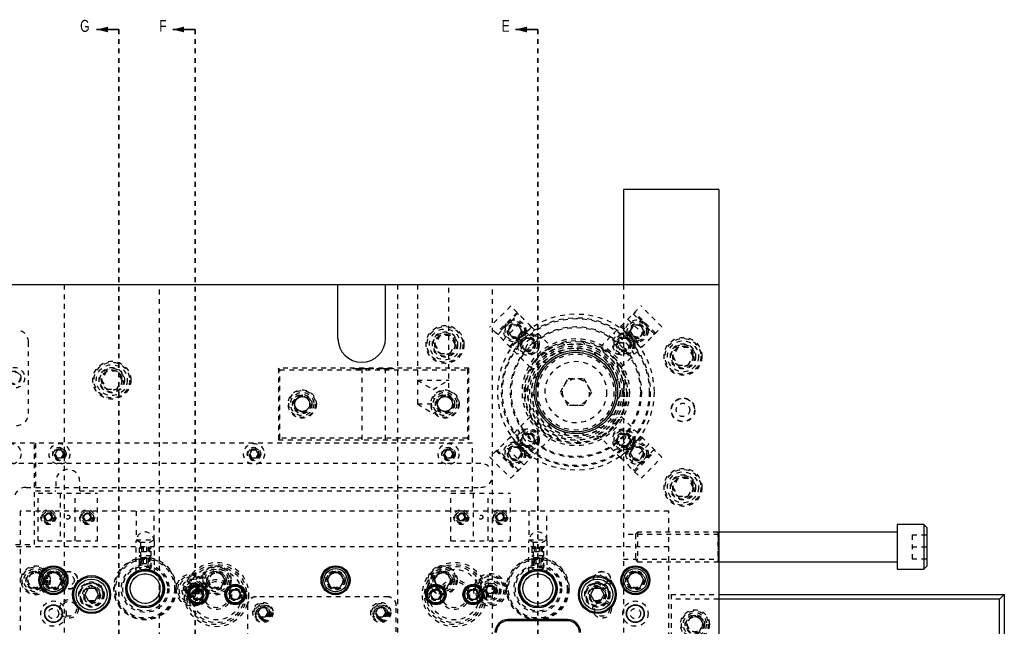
# Model space of a CAD drawing. Header units: inches. Extents: x 1687 to 2505, y -239 to -56.
# Tile 79 of 166: x 1741 to 1762, y -157 to -145. Entities that reach past the tile are written whole.
import ezdxf

# ---------------------------------------------------------------- set-up
doc = ezdxf.new("R2010")
doc.units = ezdxf.units.IN
doc.header["$LTSCALE"] = 0.5
doc.header["$MEASUREMENT"] = 0
doc.linetypes.add('HIDDEN', pattern=[0.225, 0.15, -0.075])
doc.linetypes.add('PHANTOM', pattern=[0.25, 0.125, -0.025, 0.025, -0.025, 0.025, -0.025])
doc.layers.add('SID-M-H', color=4, linetype='HIDDEN')
doc.layers.add('SID-M-S', color=105, linetype='Continuous')
doc.styles.add('SLDTEXTSTYLE0', font='TXT', dxfattribs={"width": 0.595745})

msp = doc.modelspace()

# ---------------------------------------------------------------- linework, layer by layer
at = {"color": 7, "linetype": 'Continuous', "lineweight": 35}
for p, q in [((1743.32178, -144.94955), (1742.85178, -144.94955)), ((1744.92178, -144.94955), (1744.45178, -144.94955)), ((1752.12178, -144.94955), (1751.65178, -144.94955))]:
    msp.add_line(p, q, dxfattribs=at)
at = {"color": 7, "linetype": 'PHANTOM', "lineweight": 35}
for p, q in [((1743.32178, -144.94955), (1743.32178, -179.66955)), ((1744.92178, -144.94955), (1744.92178, -179.66955)), ((1752.12178, -144.94955), (1752.12178, -179.66955))]:
    msp.add_line(p, q, dxfattribs=at)
at = {"color": 7, "linetype": 'Continuous', "lineweight": 35}
for points in [[(1742.85178, -144.94955), (1743.09178, -145.00955), (1743.09178, -144.88955)], [(1744.45178, -144.94955), (1744.69178, -145.00955), (1744.69178, -144.88955)], [(1751.65178, -144.94955), (1751.89178, -145.00955), (1751.89178, -144.88955)]]:
    msp.add_solid(points, dxfattribs=at)
at = {"layer": 'SID-M-H'}
for p, q in [((1742.17178, -150.30955), (1742.17178, -174.30955)), ((1744.17178, -174.30955), (1744.17178, -150.30955)), ((1749.17178, -150.30955), (1749.17178, -174.30955)), ((1749.59368, -150.30955), (1749.59368, -152.80955)), ((1750.24988, -152.6716), (1750.24988, -150.30955)), ((1751.17178, -174.30955), (1751.17178, -150.30955)), ((1753.92178, -150.30955), (1753.92178, -174.30955)), ((1751.55318, -150.75254), (1751.11477, -151.19094)), ((1751.82939, -151.02875), (1751.55318, -150.75254)), ((1753.86215, -151.18078), (1754.29039, -150.75254)), ((1754.72879, -151.19094), (1754.29039, -150.75254)), ((1751.68682, -150.88618), (1751.24841, -151.32459)), ((1751.70521, -150.90457), (1751.2668, -151.34297)), ((1751.27917, -151.35535), (1751.71758, -150.91694)), ((1754.12599, -150.91694), (1754.56439, -151.35535)), ((1754.57677, -151.34297), (1754.13836, -150.90457)), ((1754.59515, -151.32459), (1754.15674, -150.88618)), ((1751.9706, -152.04678), (1751.11477, -151.19094)), ((1751.39098, -151.46715), (1751.82939, -151.02875)), ((1751.56798, -151.15292), (1751.49581, -151.27792)), ((1751.52462, -151.6008), (1751.96303, -151.16239)), ((1751.54301, -151.61918), (1751.98142, -151.18078)), ((1751.99379, -151.19315), (1751.55538, -151.63156)), ((1751.71232, -151.15292), (1751.56798, -151.15292)), ((1751.78449, -151.27792), (1751.71232, -151.15292)), ((1751.98142, -151.18078), (1751.82939, -151.02875)), ((1751.98142, -151.18078), (1752.40901, -151.60837)), ((1753.43456, -151.60837), (1753.86215, -151.18078)), ((1754.28818, -151.63156), (1753.84978, -151.19315)), ((1753.86215, -151.18078), (1754.30056, -151.61918)), ((1753.87296, -152.04678), (1754.72879, -151.19094)), ((1753.88053, -151.16239), (1754.31894, -151.6008)), ((1754.01418, -151.02875), (1754.45258, -151.46715)), ((1754.13124, -151.15292), (1754.05908, -151.27792)), ((1754.27558, -151.15292), (1754.13124, -151.15292)), ((1754.34775, -151.27792), (1754.27558, -151.15292)), ((1750.06353, -151.37205), (1749.95528, -151.55955)), ((1750.28004, -151.37205), (1750.06353, -151.37205)), ((1750.38829, -151.55955), (1750.28004, -151.37205)), ((1751.49581, -151.27792), (1751.56798, -151.40292)), ((1751.56798, -151.40292), (1751.71232, -151.40292)), ((1751.71232, -151.40292), (1751.78449, -151.27792)), ((1754.05908, -151.27792), (1754.13124, -151.40292)), ((1754.13124, -151.40292), (1754.27558, -151.40292)), ((1754.27558, -151.40292), (1754.34775, -151.27792)), ((1741.42178, -153.00955), (1741.42178, -151.50955)), ((1749.95528, -151.55955), (1750.06353, -151.74705)), ((1750.28004, -151.74705), (1750.38829, -151.55955)), ((1751.77202, -151.55413), (1751.84419, -151.42913)), ((1751.84419, -151.67913), (1751.77202, -151.55413)), ((1751.84419, -151.42913), (1751.98853, -151.42913)), ((1751.98853, -151.42913), (1752.0607, -151.55413)), ((1752.0607, -151.55413), (1751.98853, -151.67913)), ((1753.78287, -151.55413), (1753.85503, -151.42913)), ((1753.85503, -151.67913), (1753.78287, -151.55413)), ((1753.85503, -151.42913), (1753.99937, -151.42913)), ((1753.99937, -151.42913), (1754.07154, -151.55413)), ((1754.07154, -151.55413), (1753.99937, -151.67913)), ((1750.06353, -151.74705), (1750.28004, -151.74705)), ((1751.98853, -151.67913), (1751.84419, -151.67913)), ((1753.99937, -151.67913), (1753.85503, -151.67913)), ((1755.06353, -151.62205), (1754.95528, -151.80955)), ((1754.95528, -151.80955), (1755.06353, -151.99705)), ((1755.28004, -151.62205), (1755.06353, -151.62205)), ((1755.38829, -151.80955), (1755.28004, -151.62205)), ((1755.28004, -151.99705), (1755.38829, -151.80955)), ((1755.06353, -151.99705), (1755.28004, -151.99705)), ((1743.06353, -152.12205), (1742.95528, -152.30955)), ((1743.28004, -152.12205), (1743.06353, -152.12205)), ((1743.38829, -152.30955), (1743.28004, -152.12205)), ((1750.67178, -152.05955), (1746.67178, -152.05955)), ((1746.67178, -152.05955), (1746.67178, -153.55955)), ((1746.70178, -152.08955), (1746.67178, -152.05955)), ((1746.70178, -152.08955), (1750.64178, -152.08955)), ((1746.70178, -153.52955), (1746.70178, -152.08955)), ((1748.24085, -152.07455), (1748.24085, -152.05955)), ((1748.25321, -152.07455), (1748.25321, -152.05955)), ((1748.26723, -152.07455), (1748.26723, -152.05955)), ((1748.26834, -152.07455), (1748.26834, -152.05955)), ((1748.28807, -152.07455), (1748.28807, -152.05955)), ((1748.28915, -152.07455), (1748.28915, -152.05955)), ((1748.29862, -152.07455), (1748.29862, -152.05955)), ((1748.32564, -152.07455), (1748.29862, -152.07455)), ((1748.30342, -152.07455), (1748.30342, -152.05955)), ((1748.31328, -152.07455), (1748.31328, -152.05955)), ((1748.32564, -152.07455), (1748.32564, -152.05955)), ((1748.35038, -152.07455), (1748.35038, -152.05955)), ((1748.42811, -152.07455), (1748.35038, -152.07455)), ((1748.41574, -152.07455), (1748.41574, -152.05955)), ((1748.42178, -152.05955), (1748.42178, -153.55955)), ((1748.42811, -152.07455), (1748.42811, -152.05955)), ((1748.45284, -152.07455), (1748.45284, -152.05955)), ((1748.53057, -152.07455), (1748.45284, -152.07455)), ((1748.5182, -152.07455), (1748.5182, -152.05955)), ((1748.53057, -152.07455), (1748.53057, -152.05955)), ((1748.55883, -152.07455), (1748.55883, -152.05955)), ((1748.5712, -152.07455), (1748.5712, -152.05955)), ((1748.60035, -152.07455), (1748.60035, -152.05955)), ((1748.60432, -152.07455), (1748.60432, -152.05955)), ((1748.6075, -152.07455), (1748.6075, -152.05955)), ((1748.6292, -152.07455), (1748.6292, -152.05955)), ((1748.64371, -152.07455), (1748.64371, -152.05955)), ((1748.64407, -152.07455), (1748.64407, -152.05955)), ((1748.6719, -152.07455), (1748.64407, -152.07455)), ((1748.64984, -152.07455), (1748.64984, -152.05955)), ((1748.65953, -152.07455), (1748.65953, -152.05955)), ((1748.6719, -152.07455), (1748.6719, -152.05955)), ((1748.74963, -152.07455), (1748.74963, -152.05955)), ((1748.76199, -152.07455), (1748.76199, -152.05955)), ((1748.76721, -152.07455), (1748.76721, -152.05955)), ((1748.79677, -152.07455), (1748.79677, -152.05955)), ((1748.79719, -152.07455), (1748.79719, -152.05955)), ((1748.83089, -152.07455), (1748.83089, -152.05955)), ((1748.84326, -152.07455), (1748.84326, -152.05955)), ((1748.85739, -152.07455), (1748.85739, -152.05955)), ((1748.86269, -152.07455), (1748.86269, -152.05955)), ((1748.93336, -152.07455), (1748.86269, -152.07455)), ((1748.86976, -152.07455), (1748.86976, -152.05955)), ((1748.90076, -152.07455), (1748.90076, -152.05955)), ((1748.90299, -152.07455), (1748.90299, -152.05955)), ((1748.90473, -152.07455), (1748.90473, -152.05955)), ((1748.90545, -152.07455), (1748.90545, -152.05955)), ((1748.90956, -152.07455), (1748.90956, -152.05955)), ((1748.91699, -152.07455), (1748.91699, -152.05955)), ((1748.91922, -152.07455), (1748.91922, -152.05955)), ((1748.92178, -153.55955), (1748.92178, -152.05955)), ((1748.93336, -152.07455), (1748.93336, -152.05955)), ((1748.93512, -152.07455), (1748.93512, -152.05955)), ((1748.94749, -152.07455), (1748.93512, -152.07455)), ((1748.94749, -152.07455), (1748.94749, -152.05955)), ((1748.96162, -152.07455), (1748.96162, -152.05955)), ((1748.97399, -152.07455), (1748.97399, -152.05955)), ((1748.9792, -152.07455), (1748.9792, -152.05955)), ((1749.00877, -152.07455), (1749.00877, -152.05955)), ((1749.00918, -152.07455), (1749.00918, -152.05955)), ((1749.04288, -152.07455), (1749.04288, -152.05955)), ((1749.05525, -152.07455), (1749.05525, -152.05955)), ((1749.07292, -152.07455), (1749.07292, -152.05955)), ((1749.0844, -152.07455), (1749.0844, -152.05955)), ((1749.09588, -152.07455), (1749.09588, -152.05955)), ((1750.64178, -152.08955), (1750.67178, -152.05955)), ((1750.64178, -152.08955), (1750.64178, -153.52955)), ((1750.67178, -153.55955), (1750.67178, -152.05955)), ((1742.95528, -152.30955), (1743.06353, -152.49705)), ((1743.28004, -152.49705), (1743.38829, -152.30955)), ((1749.59368, -152.30955), (1750.24988, -152.30955)), ((1749.59368, -152.30955), (1749.92178, -152.50669)), ((1749.92178, -152.50669), (1750.24988, -152.30955)), ((1752.59702, -152.55955), (1752.7594, -152.2783)), ((1752.7594, -152.2783), (1753.08416, -152.2783)), ((1753.08416, -152.2783), (1753.24654, -152.55955)), ((1743.06353, -152.49705), (1743.28004, -152.49705)), ((1746.99165, -152.80955), (1747.08172, -152.65355)), ((1747.08172, -152.65355), (1747.26185, -152.65355)), ((1747.26185, -152.65355), (1747.35192, -152.80955)), ((1749.99165, -152.80955), (1750.08172, -152.65355)), ((1750.08172, -152.65355), (1750.26185, -152.65355)), ((1750.26185, -152.65355), (1750.35192, -152.80955)), ((1752.7594, -152.8408), (1752.59702, -152.55955)), ((1753.24654, -152.55955), (1753.08416, -152.8408)), ((1747.08172, -152.96555), (1746.99165, -152.80955)), ((1747.35192, -152.80955), (1747.26185, -152.96555)), ((1749.59368, -152.80955), (1750.01553, -152.80955)), ((1749.59368, -152.80955), (1749.92178, -153.00669)), ((1750.08172, -152.96555), (1749.99165, -152.80955)), ((1750.35192, -152.80955), (1750.26185, -152.96555)), ((1753.08416, -152.8408), (1752.7594, -152.8408)), ((1747.26185, -152.96555), (1747.08172, -152.96555)), ((1749.92178, -153.00669), (1750.06222, -152.92231)), ((1750.26185, -152.96555), (1750.08172, -152.96555)), ((1751.9706, -153.07232), (1751.11477, -153.92815)), ((1753.87296, -153.07232), (1754.45258, -153.65194)), ((1751.77202, -153.56497), (1751.84419, -153.43997)), ((1751.84419, -153.43997), (1751.98853, -153.43997)), ((1751.98853, -153.43997), (1752.0607, -153.56497)), ((1753.78287, -153.56497), (1753.85503, -153.43997)), ((1753.85503, -153.43997), (1753.99937, -153.43997)), ((1753.99937, -153.43997), (1754.07154, -153.56497)), ((1741.54678, -153.63455), (1734.09678, -153.63455)), ((1741.54678, -155.75955), (1741.54678, -153.63455)), ((1741.57178, -153.63455), (1741.57178, -154.63455)), ((1750.74678, -153.63455), (1741.57178, -153.63455)), ((1746.67178, -153.55955), (1746.70178, -153.52955)), ((1746.67178, -153.55955), (1750.67178, -153.55955)), ((1750.64178, -153.52955), (1746.70178, -153.52955)), ((1750.67178, -153.55955), (1750.64178, -153.52955)), ((1750.74678, -154.63455), (1750.74678, -153.63455)), ((1751.82939, -154.09035), (1751.39098, -153.65194)), ((1751.96303, -153.95671), (1751.52462, -153.5183)), ((1751.98142, -153.93832), (1751.54301, -153.49992)), ((1751.55538, -153.48754), (1751.99379, -153.92595)), ((1751.84419, -153.68997), (1751.77202, -153.56497)), ((1752.40901, -153.51073), (1751.98142, -153.93832)), ((1752.0607, -153.56497), (1751.98853, -153.68997)), ((1753.86215, -153.93832), (1753.43456, -153.51073)), ((1753.85503, -153.68997), (1753.78287, -153.56497)), ((1753.84978, -153.92595), (1754.28818, -153.48754)), ((1754.30056, -153.49992), (1753.86215, -153.93832)), ((1754.31894, -153.5183), (1753.88053, -153.95671)), ((1754.07154, -153.56497), (1753.99937, -153.68997)), ((1754.45258, -153.65194), (1754.01418, -154.09035)), ((1754.72879, -153.92815), (1754.45258, -153.65194)), ((1742.02675, -153.78155), (1741.98172, -153.85955)), ((1741.98172, -153.85955), (1742.02675, -153.93755)), ((1742.11682, -153.78155), (1742.02675, -153.78155)), ((1742.16185, -153.85955), (1742.11682, -153.78155)), ((1742.11682, -153.93755), (1742.16185, -153.85955)), ((1746.11425, -153.78155), (1746.06922, -153.85955)), ((1746.06922, -153.85955), (1746.11425, -153.93755)), ((1746.20432, -153.78155), (1746.11425, -153.78155)), ((1746.24935, -153.85955), (1746.20432, -153.78155)), ((1746.20432, -153.93755), (1746.24935, -153.85955)), ((1750.20175, -153.78155), (1750.15672, -153.85955)), ((1750.15672, -153.85955), (1750.20175, -153.93755)), ((1750.29182, -153.78155), (1750.20175, -153.78155)), ((1750.33685, -153.85955), (1750.29182, -153.78155)), ((1750.29182, -153.93755), (1750.33685, -153.85955)), ((1751.24841, -153.79451), (1751.68682, -154.23292)), ((1751.2668, -153.77613), (1751.70521, -154.21453)), ((1751.71758, -154.20216), (1751.27917, -153.76375)), ((1751.56798, -153.71618), (1751.49581, -153.84118)), ((1751.49581, -153.84118), (1751.56798, -153.96618)), ((1751.71232, -153.71618), (1751.56798, -153.71618)), ((1751.78449, -153.84118), (1751.71232, -153.71618)), ((1751.71232, -153.96618), (1751.78449, -153.84118)), ((1751.98853, -153.68997), (1751.84419, -153.68997)), ((1753.99937, -153.68997), (1753.85503, -153.68997)), ((1754.13124, -153.71618), (1754.05908, -153.84118)), ((1754.05908, -153.84118), (1754.13124, -153.96618)), ((1754.56439, -153.76375), (1754.12599, -154.20216)), ((1754.27558, -153.71618), (1754.13124, -153.71618)), ((1754.13836, -154.21453), (1754.57677, -153.77613)), ((1754.15674, -154.23292), (1754.59515, -153.79451)), ((1754.34775, -153.84118), (1754.27558, -153.71618)), ((1754.27558, -153.96618), (1754.34775, -153.84118)), ((1750.92178, -154.05955), (1733.92178, -154.05955)), ((1742.02675, -153.93755), (1742.11682, -153.93755)), ((1746.11425, -153.93755), (1746.20432, -153.93755)), ((1750.20175, -153.93755), (1750.29182, -153.93755)), ((1751.11477, -153.92815), (1751.55318, -154.36656)), ((1751.55318, -154.36656), (1751.98142, -153.93832)), ((1751.56798, -153.96618), (1751.71232, -153.96618)), ((1753.86215, -153.93832), (1754.01418, -154.09035)), ((1754.01418, -154.09035), (1754.29039, -154.36656)), ((1754.13124, -153.96618), (1754.27558, -153.96618)), ((1754.29039, -154.36656), (1754.72879, -153.92815)), ((1741.99678, -154.43455), (1741.99678, -154.63455)), ((1742.49678, -154.63455), (1742.49678, -154.43455)), ((1755.06353, -154.37205), (1754.95528, -154.55955)), ((1755.28004, -154.37205), (1755.06353, -154.37205)), ((1755.38829, -154.55955), (1755.28004, -154.37205)), ((1741.37178, -154.55955), (1750.92178, -154.55955)), ((1741.57178, -154.63455), (1741.99678, -154.63455)), ((1741.62178, -154.68455), (1742.87178, -154.68455)), ((1741.62178, -155.68455), (1741.62178, -154.68455)), ((1742.08878, -154.68455), (1742.08878, -155.68455)), ((1742.40478, -155.68455), (1742.40478, -154.68455)), ((1742.49678, -154.63455), (1750.74678, -154.63455)), ((1742.87178, -155.68455), (1742.87178, -154.68455)), ((1750.29678, -154.68455), (1751.54678, -154.68455)), ((1750.29678, -155.68455), (1750.29678, -154.68455)), ((1750.76378, -154.68455), (1750.76378, -155.68455)), ((1751.07978, -155.68455), (1751.07978, -154.68455)), ((1751.54678, -155.68455), (1751.54678, -154.68455)), ((1754.95528, -154.55955), (1755.06353, -154.74705)), ((1755.28004, -154.74705), (1755.38829, -154.55955)), ((1755.06353, -154.74705), (1755.28004, -154.74705)), ((1741.24678, -155.05955), (1741.24678, -169.55955)), ((1754.87178, -155.05955), (1741.24678, -155.05955)), ((1741.79919, -155.11424), (1741.75859, -155.18455)), ((1741.88038, -155.11424), (1741.79919, -155.11424)), ((1741.92097, -155.18455), (1741.88038, -155.11424)), ((1742.61319, -155.11424), (1742.57259, -155.18455)), ((1742.69438, -155.11424), (1742.61319, -155.11424)), ((1742.73497, -155.18455), (1742.69438, -155.11424)), ((1743.68428, -155.05955), (1743.68428, -155.65955)), ((1744.05928, -155.65955), (1744.05928, -155.05955)), ((1750.47419, -155.11424), (1750.43359, -155.18455)), ((1750.55538, -155.11424), (1750.47419, -155.11424)), ((1750.59597, -155.18455), (1750.55538, -155.11424)), ((1751.28819, -155.11424), (1751.24759, -155.18455)), ((1751.36938, -155.11424), (1751.28819, -155.11424)), ((1751.40997, -155.18455), (1751.36938, -155.11424)), ((1751.93428, -155.05955), (1751.93428, -155.65955)), ((1752.30928, -155.65955), (1752.30928, -155.05955)), ((1754.87178, -159.7048), (1754.87178, -155.05955)), ((1741.75859, -155.18455), (1741.79919, -155.25486)), ((1741.79919, -155.25486), (1741.88038, -155.25486)), ((1741.88038, -155.25486), (1741.92097, -155.18455)), ((1742.57259, -155.18455), (1742.61319, -155.25486)), ((1742.61319, -155.25486), (1742.69438, -155.25486)), ((1742.69438, -155.25486), (1742.73497, -155.18455)), ((1750.43359, -155.18455), (1750.47419, -155.25486)), ((1750.47419, -155.25486), (1750.55538, -155.25486)), ((1750.55538, -155.25486), (1750.59597, -155.18455)), ((1751.24759, -155.18455), (1751.28819, -155.25486)), ((1751.28819, -155.25486), (1751.36938, -155.25486)), ((1751.36938, -155.25486), (1751.40997, -155.18455)), ((1754.21863, -155.49705), (1754.17178, -155.5439)), ((1754.17178, -155.5439), (1754.17178, -156.0752)), ((1754.21863, -155.49705), (1754.21863, -156.12205)), ((1755.90434, -155.49705), (1754.21863, -155.49705)), ((1755.90434, -155.49705), (1755.90434, -156.12205)), ((1755.91986, -155.5397), (1755.90434, -155.49705)), ((1755.91986, -156.07894), (1755.91986, -155.54016)), ((1755.92139, -155.49705), (1755.92139, -156.12205)), ((1755.92178, -155.49705), (1755.92139, -155.49705)), ((1741.62178, -155.68455), (1742.87178, -155.68455)), ((1743.68378, -156.32442), (1743.68378, -155.68455)), ((1743.68428, -155.65955), (1744.05928, -155.65955)), ((1743.68428, -155.65955), (1743.77128, -155.70978)), ((1743.77128, -155.70978), (1743.97228, -155.70978)), ((1743.77128, -155.70978), (1743.77128, -156.3231)), ((1743.97228, -155.70978), (1744.05928, -155.65955)), ((1743.97228, -156.32294), (1743.97228, -155.70978)), ((1744.05978, -155.68455), (1744.05978, -156.32442)), ((1750.29678, -155.68455), (1751.54678, -155.68455)), ((1751.93378, -156.32442), (1751.93378, -155.68455)), ((1751.93428, -155.65955), (1752.30928, -155.65955)), ((1751.93428, -155.65955), (1752.02128, -155.70978)), ((1752.02128, -155.70978), (1752.22228, -155.70978)), ((1752.02128, -155.70978), (1752.02128, -156.3231)), ((1752.22228, -155.70978), (1752.30928, -155.65955)), ((1752.22228, -156.32294), (1752.22228, -155.70978)), ((1752.30978, -155.68455), (1752.30978, -156.32442)), ((1755.92178, -155.55175), (1753.92178, -155.55175)), ((1759.98428, -155.55955), (1759.98428, -156.05955)), ((1759.98428, -155.55955), (1760.29678, -155.55955)), ((1754.87178, -155.80955), (1730.07178, -155.80955)), ((1740.54678, -155.75955), (1741.54678, -155.75955)), ((1743.77128, -155.80955), (1743.74678, -155.83405)), ((1743.74678, -155.83405), (1743.99678, -155.83405)), ((1743.74678, -155.83405), (1743.74678, -155.99705)), ((1743.79961, -155.90797), (1743.79961, -155.80955)), ((1743.79961, -155.90797), (1743.94395, -155.90797)), ((1743.8357, -155.90797), (1743.8357, -155.80955)), ((1743.90787, -155.90797), (1743.90787, -155.80955)), ((1743.94395, -155.90797), (1743.94395, -155.80955)), ((1743.99678, -155.83405), (1743.97228, -155.80955)), ((1743.99678, -155.99705), (1743.99678, -155.83405)), ((1752.02128, -155.80955), (1751.99678, -155.83405)), ((1751.99678, -155.83405), (1752.24678, -155.83405)), ((1751.99678, -155.83405), (1751.99678, -155.99705)), ((1752.04961, -155.90797), (1752.04961, -155.80955)), ((1752.04961, -155.90797), (1752.19395, -155.90797)), ((1752.0857, -155.90797), (1752.0857, -155.80955)), ((1752.15787, -155.90797), (1752.15787, -155.80955)), ((1752.19395, -155.90797), (1752.19395, -155.80955)), ((1752.24678, -155.83405), (1752.22228, -155.80955)), ((1752.24678, -155.99705), (1752.24678, -155.83405)), ((1759.98428, -155.80955), (1760.29678, -155.80955)), ((1743.99678, -155.99705), (1743.74678, -155.99705)), ((1743.74678, -155.99705), (1743.80928, -156.05955)), ((1743.77128, -156.05955), (1743.74678, -156.08405)), ((1743.74678, -156.08405), (1743.99678, -156.08405)), ((1743.74678, -156.08405), (1743.74678, -156.24705)), ((1743.77128, -156.05955), (1743.97228, -156.05955)), ((1743.79961, -156.15797), (1743.79961, -156.05955)), ((1743.79961, -156.15797), (1743.94395, -156.15797)), ((1743.87178, -156.02346), (1743.80928, -156.05955)), ((1743.8357, -156.15797), (1743.8357, -156.05955)), ((1743.93428, -156.05955), (1743.87178, -156.02346)), ((1743.90787, -156.15797), (1743.90787, -156.05955)), ((1743.93428, -156.05955), (1743.99678, -155.99705)), ((1743.94395, -156.15797), (1743.94395, -156.05955)), ((1743.99678, -156.08405), (1743.97228, -156.05955)), ((1743.99678, -156.24705), (1743.99678, -156.08405)), ((1752.24678, -155.99705), (1751.99678, -155.99705)), ((1751.99678, -155.99705), (1752.05928, -156.05955)), ((1752.02128, -156.05955), (1751.99678, -156.08405)), ((1751.99678, -156.08405), (1752.24678, -156.08405)), ((1751.99678, -156.08405), (1751.99678, -156.24705)), ((1752.02128, -156.05955), (1752.22228, -156.05955)), ((1752.04961, -156.15797), (1752.04961, -156.05955)), ((1752.04961, -156.15797), (1752.19395, -156.15797)), ((1752.12178, -156.02346), (1752.05928, -156.05955)), ((1752.0857, -156.15797), (1752.0857, -156.05955)), ((1752.18428, -156.05955), (1752.12178, -156.02346)), ((1752.15787, -156.15797), (1752.15787, -156.05955)), ((1752.18428, -156.05955), (1752.24678, -155.99705)), ((1752.19395, -156.15797), (1752.19395, -156.05955)), ((1752.24678, -156.08405), (1752.22228, -156.05955)), ((1752.24678, -156.24705), (1752.24678, -156.08405)), ((1753.92178, -156.06735), (1755.92178, -156.06735)), ((1754.17178, -156.0752), (1754.21863, -156.12205)), ((1754.21863, -156.12205), (1755.90434, -156.12205)), ((1755.90434, -156.12205), (1755.91986, -156.0794)), ((1755.92139, -156.12205), (1755.92178, -156.12205)), ((1759.98428, -156.05955), (1760.29678, -156.05955)), ((1741.48172, -156.35355), (1741.39165, -156.50955)), ((1741.66185, -156.35355), (1741.48172, -156.35355)), ((1741.75192, -156.50955), (1741.66185, -156.35355)), ((1743.99678, -156.24705), (1743.74678, -156.24705)), ((1743.74678, -156.24705), (1743.80928, -156.30955)), ((1743.87178, -156.27346), (1743.80928, -156.30955)), ((1743.93428, -156.30955), (1743.80928, -156.30955)), ((1743.93428, -156.30955), (1743.87178, -156.27346)), ((1743.93428, -156.30955), (1743.99678, -156.24705)), ((1745.28172, -156.35355), (1745.19165, -156.50955)), ((1745.46185, -156.35355), (1745.28172, -156.35355)), ((1745.55192, -156.50955), (1745.46185, -156.35355)), ((1750.03172, -156.35355), (1749.94165, -156.50955)), ((1750.21185, -156.35355), (1750.03172, -156.35355)), ((1750.30192, -156.50955), (1750.21185, -156.35355)), ((1752.24678, -156.24705), (1751.99678, -156.24705)), ((1751.99678, -156.24705), (1752.05928, -156.30955)), ((1752.12178, -156.27346), (1752.05928, -156.30955)), ((1752.18428, -156.30955), (1752.05928, -156.30955)), ((1752.18428, -156.30955), (1752.12178, -156.27346)), ((1752.18428, -156.30955), (1752.24678, -156.24705)), ((1741.39165, -156.50955), (1741.48172, -156.66555)), ((1741.66185, -156.66555), (1741.75192, -156.50955)), ((1745.19165, -156.50955), (1745.28172, -156.66555)), ((1745.46185, -156.66555), (1745.55192, -156.50955)), ((1749.94165, -156.50955), (1750.03172, -156.66555)), ((1750.21185, -156.66555), (1750.30192, -156.50955)), ((1741.48172, -156.66555), (1741.66185, -156.66555)), ((1744.78157, -156.70955), (1744.82668, -156.63142)), ((1744.82668, -156.78767), (1744.78157, -156.70955)), ((1744.82668, -156.63142), (1744.91689, -156.63142)), ((1744.91689, -156.78767), (1744.82668, -156.78767)), ((1744.91689, -156.63142), (1744.96199, -156.70955)), ((1744.96199, -156.70955), (1744.91689, -156.78767)), ((1745.28172, -156.66555), (1745.46185, -156.66555)), ((1750.03172, -156.66555), (1750.21185, -156.66555)), ((1751.03157, -156.70955), (1751.07668, -156.63142)), ((1751.07668, -156.78767), (1751.03157, -156.70955)), ((1751.07668, -156.63142), (1751.16689, -156.63142)), ((1751.16689, -156.78767), (1751.07668, -156.78767)), ((1751.16689, -156.63142), (1751.21199, -156.70955)), ((1751.21199, -156.70955), (1751.16689, -156.78767)), ((1748.97928, -156.85955), (1746.18928, -156.85955)), ((1754.92178, -156.80955), (1755.92178, -156.80955)), ((1754.92178, -156.80955), (1754.92178, -159.6798)), ((1755.92178, -156.90955), (1754.92178, -156.90955)), ((1746.02178, -157.02705), (1746.02178, -159.87814)), ((1746.29266, -157.0908), (1746.23853, -157.18455)), ((1746.23853, -157.18455), (1746.29266, -157.2783)), ((1746.40091, -157.0908), (1746.29266, -157.0908)), ((1746.45504, -157.18455), (1746.40091, -157.0908)), ((1746.40091, -157.2783), (1746.45504, -157.18455)), ((1748.76766, -157.0908), (1748.71353, -157.18455)), ((1748.71353, -157.18455), (1748.76766, -157.2783)), ((1748.87591, -157.0908), (1748.76766, -157.0908)), ((1748.93004, -157.18455), (1748.87591, -157.0908)), ((1748.87591, -157.2783), (1748.93004, -157.18455)), ((1749.14678, -161.19205), (1749.14678, -157.02705)), ((1746.29266, -157.2783), (1746.40091, -157.2783)), ((1748.76766, -157.2783), (1748.87591, -157.2783)), ((1755.33172, -157.27855), (1755.24165, -157.43455)), ((1755.51185, -157.27855), (1755.33172, -157.27855)), ((1755.60192, -157.43455), (1755.51185, -157.27855)), ((1755.24165, -157.43455), (1755.33172, -157.59055)), ((1755.51185, -157.59055), (1755.60192, -157.43455))]:
    msp.add_line(p, q, dxfattribs=at)
for centre, radius in [((1752.92178, -152.55955), 1.6415), ((1752.92178, -152.55955), 1.5625), ((1750.17178, -151.55955), 0.3985), ((1750.17178, -151.55955), 0.375), ((1752.92178, -152.55955), 1.5425), ((1751.64015, -151.27792), 0.23438), ((1751.64015, -151.27792), 0.20312), ((1751.64015, -151.27792), 0.1595), ((1751.64015, -151.27792), 0.15625), ((1751.64015, -151.27792), 0.13297), ((1751.64015, -151.27792), 0.1327), ((1751.64015, -151.27792), 0.13218), ((1751.64015, -151.27792), 0.1285), ((1752.92178, -152.55955), 1.375), ((1752.92178, -152.55955), 1.355), ((1754.20341, -151.27792), 0.23438), ((1754.20341, -151.27792), 0.20312), ((1754.20341, -151.27792), 0.1595), ((1754.20341, -151.27792), 0.15625), ((1754.20341, -151.27792), 0.13297), ((1754.20341, -151.27792), 0.1327), ((1754.20341, -151.27792), 0.13218), ((1754.20341, -151.27792), 0.1285), ((1750.17178, -151.55955), 0.325), ((1750.17178, -151.55955), 0.2655), ((1750.17178, -151.55955), 0.25), ((1750.17178, -151.55955), 0.21542), ((1750.17178, -151.55955), 0.21515), ((1750.17178, -151.55955), 0.21463), ((1750.17178, -151.55955), 0.21095), ((1751.91636, -151.55413), 0.23438), ((1751.91636, -151.55413), 0.20312), ((1751.91636, -151.55413), 0.1595), ((1751.91636, -151.55413), 0.15625), ((1753.9272, -151.55413), 0.23438), ((1753.9272, -151.55413), 0.20312), ((1753.9272, -151.55413), 0.1595), ((1753.9272, -151.55413), 0.15625), ((1755.17178, -151.80955), 0.3985), ((1751.91636, -151.55413), 0.13297), ((1751.91636, -151.55413), 0.1327), ((1751.91636, -151.55413), 0.13218), ((1751.91636, -151.55413), 0.1285), ((1752.92178, -152.55955), 1.125), ((1752.92178, -152.55955), 1.0825), ((1752.92178, -152.55955), 1.0625), ((1752.00475, -151.64252), 0.1285), ((1752.92178, -152.55955), 1.01563), ((1752.92178, -152.55955), 1.00775), ((1752.92178, -152.55955), 0.96875), ((1753.83882, -151.64252), 0.1285), ((1753.9272, -151.55413), 0.13297), ((1753.9272, -151.55413), 0.1327), ((1753.9272, -151.55413), 0.13218), ((1753.9272, -151.55413), 0.1285), ((1755.17178, -151.80955), 0.375), ((1755.17178, -151.80955), 0.325), ((1755.17178, -151.80955), 0.2655), ((1755.17178, -151.80955), 0.25), ((1755.17178, -151.80955), 0.21542), ((1755.17178, -151.80955), 0.21515), ((1755.17178, -151.80955), 0.21463), ((1755.17178, -151.80955), 0.21095), ((1752.92178, -152.55955), 0.92975), ((1752.92178, -152.55955), 0.92188), ((1752.92178, -152.55955), 0.8744), ((1752.92178, -152.55955), 0.83665), ((1752.92178, -152.55955), 0.79788), ((1743.17178, -152.30955), 0.3985), ((1743.17178, -152.30955), 0.375), ((1743.17178, -152.30955), 0.325), ((1752.92178, -152.55955), 0.64583), ((1741.12178, -152.25955), 0.2185), ((1741.12178, -152.25955), 0.1405), ((1741.12178, -152.25955), 0.125), ((1743.17178, -152.30955), 0.2655), ((1743.17178, -152.30955), 0.25), ((1743.17178, -152.30955), 0.21542), ((1743.17178, -152.30955), 0.21515), ((1743.17178, -152.30955), 0.21463), ((1743.17178, -152.30955), 0.21095), ((1752.92178, -152.55955), 0.28125), ((1747.17178, -152.80955), 0.2969), ((1747.17178, -152.80955), 0.28125), ((1747.17178, -152.80955), 0.24375), ((1747.17178, -152.80955), 0.203), ((1747.17178, -152.80955), 0.1875), ((1747.17178, -152.80955), 0.16072), ((1747.17178, -152.80955), 0.16045), ((1747.17178, -152.80955), 0.15993), ((1750.17178, -152.80955), 0.2969), ((1750.17178, -152.80955), 0.28125), ((1750.17178, -152.80955), 0.24375), ((1750.17178, -152.80955), 0.203), ((1750.17178, -152.80955), 0.1875), ((1750.17178, -152.80955), 0.16072), ((1750.17178, -152.80955), 0.16045), ((1750.17178, -152.80955), 0.15993), ((1755.17178, -152.93455), 0.25), ((1755.17178, -152.93455), 0.24213), ((1755.17178, -152.93455), 0.141), ((1751.91636, -153.56497), 0.23438), ((1751.91636, -153.56497), 0.20312), ((1751.91636, -153.56497), 0.1595), ((1751.91636, -153.56497), 0.15625), ((1751.91636, -153.56497), 0.13297), ((1751.91636, -153.56497), 0.1327), ((1751.91636, -153.56497), 0.13218), ((1751.91636, -153.56497), 0.1285), ((1752.00475, -153.47658), 0.1285), ((1753.9272, -153.56497), 0.23438), ((1753.83882, -153.47658), 0.1285), ((1753.9272, -153.56497), 0.20312), ((1753.9272, -153.56497), 0.1595), ((1753.9272, -153.56497), 0.15625), ((1753.9272, -153.56497), 0.13297), ((1753.9272, -153.56497), 0.1327), ((1753.9272, -153.56497), 0.13218), ((1753.9272, -153.56497), 0.1285), ((1741.04678, -153.85955), 0.2185), ((1742.07178, -153.85955), 0.2185), ((1746.15928, -153.85955), 0.2185), ((1750.24678, -153.85955), 0.2185), ((1751.64015, -153.84118), 0.23438), ((1751.64015, -153.84118), 0.20313), ((1751.64015, -153.84118), 0.1595), ((1751.64015, -153.84118), 0.15625), ((1754.20341, -153.84118), 0.23438), ((1754.20341, -153.84118), 0.20312), ((1754.20341, -153.84118), 0.1595), ((1754.20341, -153.84118), 0.15625), ((1742.07178, -153.85955), 0.1405), ((1742.07178, -153.85955), 0.125), ((1742.07178, -153.85955), 0.10497), ((1742.07178, -153.85955), 0.1047), ((1742.07178, -153.85955), 0.10418), ((1742.07178, -153.85955), 0.1005), ((1742.07178, -153.85955), 0.0975), ((1746.15928, -153.85955), 0.1405), ((1746.15928, -153.85955), 0.125), ((1746.15928, -153.85955), 0.10497), ((1746.15928, -153.85955), 0.1047), ((1746.15928, -153.85955), 0.10418), ((1746.15928, -153.85955), 0.1005), ((1746.15928, -153.85955), 0.0975), ((1750.24678, -153.85955), 0.1405), ((1750.24678, -153.85955), 0.125), ((1750.24678, -153.85955), 0.10497), ((1750.24678, -153.85955), 0.1047), ((1750.24678, -153.85955), 0.10418), ((1750.24678, -153.85955), 0.1005), ((1750.24678, -153.85955), 0.0975), ((1751.64015, -153.84118), 0.13297), ((1751.64015, -153.84118), 0.1327), ((1751.64015, -153.84118), 0.13218), ((1751.64015, -153.84118), 0.1285), ((1754.20341, -153.84118), 0.13297), ((1754.20341, -153.84118), 0.1327), ((1754.20341, -153.84118), 0.13218), ((1754.20341, -153.84118), 0.1285), ((1755.17178, -154.55955), 0.3985), ((1755.17178, -154.55955), 0.375), ((1755.17178, -154.55955), 0.325), ((1755.17178, -154.55955), 0.2655), ((1755.17178, -154.55955), 0.25), ((1755.17178, -154.55955), 0.21542), ((1755.17178, -154.55955), 0.21515), ((1755.17178, -154.55955), 0.21463), ((1755.17178, -154.55955), 0.21095), ((1741.83978, -155.18455), 0.15625), ((1741.83978, -155.18455), 0.135), ((1741.83978, -155.18455), 0.1186), ((1741.83978, -155.18455), 0.0885), ((1741.83978, -155.18455), 0.082), ((1741.83978, -155.18455), 0.07247), ((1741.83978, -155.18455), 0.0722), ((1741.83978, -155.18455), 0.07168), ((1741.83978, -155.18455), 0.068), ((1742.65378, -155.18455), 0.15625), ((1742.65378, -155.18455), 0.135), ((1742.65378, -155.18455), 0.1186), ((1742.65378, -155.18455), 0.0885), ((1742.65378, -155.18455), 0.082), ((1742.65378, -155.18455), 0.07247), ((1742.65378, -155.18455), 0.0722), ((1742.65378, -155.18455), 0.07168), ((1742.65378, -155.18455), 0.068), ((1750.51478, -155.18455), 0.15625), ((1750.51478, -155.18455), 0.135), ((1750.51478, -155.18455), 0.1186), ((1750.51478, -155.18455), 0.0885), ((1750.51478, -155.18455), 0.082), ((1750.51478, -155.18455), 0.07247), ((1750.51478, -155.18455), 0.0722), ((1750.51478, -155.18455), 0.07168), ((1750.51478, -155.18455), 0.068), ((1751.32878, -155.18455), 0.15625), ((1751.32878, -155.18455), 0.135), ((1751.32878, -155.18455), 0.1186), ((1751.32878, -155.18455), 0.0885), ((1751.32878, -155.18455), 0.082), ((1751.32878, -155.18455), 0.07247), ((1751.32878, -155.18455), 0.0722), ((1751.32878, -155.18455), 0.07168), ((1751.32878, -155.18455), 0.068), ((1742.24678, -155.18455), 0.0445), ((1750.92178, -155.18455), 0.0445), ((1743.87178, -156.68455), 0.65625), ((1743.87178, -156.68455), 0.6406), ((1743.87178, -156.68455), 0.61719), ((1745.37178, -156.80955), 0.675), ((1750.37178, -156.80955), 0.675), ((1752.12178, -156.68455), 0.65625), ((1752.12178, -156.68455), 0.6406), ((1752.12178, -156.68455), 0.61719), ((1741.57178, -156.50955), 0.3045), ((1741.57178, -156.50955), 0.28125), ((1741.57178, -156.50955), 0.24375), ((1741.57178, -156.50955), 0.203), ((1741.57178, -156.50955), 0.1875), ((1741.57178, -156.50955), 0.16072), ((1741.57178, -156.50955), 0.16045), ((1741.57178, -156.50955), 0.15993), ((1741.57178, -156.50955), 0.15625), ((1741.94678, -156.50955), 0.203), ((1741.94678, -156.50955), 0.1875), ((1741.94678, -156.50955), 0.16072), ((1741.94678, -156.50955), 0.16045), ((1741.94678, -156.50955), 0.15993), ((1741.94678, -156.50955), 0.15625), ((1742.27178, -156.50955), 0.1875), ((1742.27178, -156.50955), 0.1805), ((1743.87178, -156.68455), 0.5006), ((1743.87178, -156.68455), 0.5), ((1743.87178, -156.68455), 0.47), ((1743.87178, -156.68455), 0.396), ((1743.87178, -156.68455), 0.37821), ((1743.87178, -156.68455), 0.3125), ((1744.87178, -156.70955), 0.34375), ((1745.37178, -156.80955), 0.62992), ((1745.37178, -156.80955), 0.59055), ((1745.37178, -156.80955), 0.5315), ((1745.37178, -156.50955), 0.3045), ((1745.37178, -156.50955), 0.28125), ((1745.37178, -156.50955), 0.24375), ((1745.37178, -156.50955), 0.203), ((1745.37178, -156.50955), 0.1875), ((1745.37178, -156.50955), 0.16072), ((1745.37178, -156.50955), 0.16045), ((1745.37178, -156.50955), 0.15993), ((1745.37178, -156.50955), 0.15625), ((1747.87178, -156.50955), 0.203), ((1747.87178, -156.50955), 0.1875), ((1747.87178, -156.50955), 0.16072), ((1747.87178, -156.50955), 0.16045), ((1747.87178, -156.50955), 0.15993), ((1747.87178, -156.50955), 0.15625), ((1750.37178, -156.80955), 0.62992), ((1750.37178, -156.80955), 0.59055), ((1750.12178, -156.50955), 0.3045), ((1750.37178, -156.80955), 0.5315), ((1750.12178, -156.50955), 0.28125), ((1750.12178, -156.50955), 0.24375), ((1750.12178, -156.50955), 0.203), ((1750.12178, -156.50955), 0.1875), ((1750.12178, -156.50955), 0.16072), ((1750.12178, -156.50955), 0.16045), ((1750.12178, -156.50955), 0.15993), ((1750.12178, -156.50955), 0.15625), ((1751.12178, -156.70955), 0.34375), ((1752.12178, -156.68455), 0.5006), ((1752.12178, -156.68455), 0.5), ((1752.12178, -156.68455), 0.47), ((1752.12178, -156.68455), 0.396), ((1752.12178, -156.68455), 0.37821), ((1752.12178, -156.68455), 0.3125), ((1753.47178, -156.50955), 0.1875), ((1753.47178, -156.50955), 0.1805), ((1754.17178, -156.50955), 0.203), ((1754.17178, -156.50955), 0.1875), ((1754.17178, -156.50955), 0.16072), ((1754.17178, -156.50955), 0.16045), ((1754.17178, -156.50955), 0.15993), ((1754.17178, -156.50955), 0.15625), ((1742.27178, -156.50955), 0.1095), ((1742.74678, -156.80955), 0.2655), ((1742.74678, -156.80955), 0.25), ((1742.74678, -156.80955), 0.24219), ((1742.74678, -156.80955), 0.23438), ((1744.87178, -156.70955), 0.3125), ((1744.87178, -156.70955), 0.2825), ((1744.87178, -156.70955), 0.22537), ((1744.87178, -156.70955), 0.19537), ((1744.87178, -156.70955), 0.156), ((1744.87178, -156.70955), 0.13631), ((1745.37178, -156.80955), 0.31496), ((1745.37178, -156.80955), 0.27559), ((1750.37178, -156.80955), 0.31496), ((1750.37178, -156.80955), 0.27559), ((1751.12178, -156.70955), 0.3125), ((1751.12178, -156.70955), 0.2825), ((1751.12178, -156.70955), 0.22537), ((1751.12178, -156.70955), 0.19537), ((1751.12178, -156.70955), 0.156), ((1751.12178, -156.70955), 0.13631), ((1753.37178, -156.80955), 0.2655), ((1753.37178, -156.80955), 0.25), ((1753.37178, -156.80955), 0.24219), ((1753.37178, -156.80955), 0.23438), ((1753.47178, -156.50955), 0.1095), ((1742.74678, -156.80955), 0.1875), ((1742.74678, -156.80955), 0.17188), ((1742.74678, -156.80955), 0.15625), ((1744.87178, -156.70955), 0.1105), ((1744.87178, -156.70955), 0.1005), ((1744.87178, -156.70955), 0.095), ((1744.87178, -156.70955), 0.07922), ((1744.87178, -156.70955), 0.07895), ((1744.87178, -156.70955), 0.07843), ((1744.87178, -156.70955), 0.07475), ((1744.97808, -156.80955), 0.12795), ((1744.97808, -156.80955), 0.11811), ((1744.97808, -156.80955), 0.10289), ((1744.97808, -156.80955), 0.10262), ((1744.97808, -156.80955), 0.1021), ((1744.97808, -156.80955), 0.09843), ((1745.76548, -156.80955), 0.12795), ((1745.76548, -156.80955), 0.11811), ((1745.76548, -156.80955), 0.10289), ((1745.76548, -156.80955), 0.10262), ((1745.76548, -156.80955), 0.1021), ((1745.76548, -156.80955), 0.09843), ((1749.97808, -156.80955), 0.12795), ((1749.97808, -156.80955), 0.11811), ((1749.97808, -156.80955), 0.10289), ((1749.97808, -156.80955), 0.10262), ((1749.97808, -156.80955), 0.1021), ((1749.97808, -156.80955), 0.09843), ((1750.76548, -156.80955), 0.12795), ((1750.76548, -156.80955), 0.11811), ((1750.76548, -156.80955), 0.10289), ((1750.76548, -156.80955), 0.10262), ((1750.76548, -156.80955), 0.1021), ((1750.76548, -156.80955), 0.09843), ((1751.12178, -156.70955), 0.1105), ((1751.12178, -156.70955), 0.1005), ((1751.12178, -156.70955), 0.095), ((1751.12178, -156.70955), 0.07922), ((1751.12178, -156.70955), 0.07895), ((1751.12178, -156.70955), 0.07843), ((1751.12178, -156.70955), 0.07475), ((1753.37178, -156.80955), 0.1875), ((1753.37178, -156.80955), 0.17188), ((1753.37178, -156.80955), 0.15625), ((1741.94678, -157.20955), 0.26565), ((1742.27178, -157.10955), 0.195), ((1742.27178, -157.10955), 0.15625), ((1746.34678, -157.18455), 0.211), ((1746.34678, -157.18455), 0.1875), ((1748.82178, -157.18455), 0.211), ((1748.82178, -157.18455), 0.1875), ((1753.47178, -157.10955), 0.195), ((1753.47178, -157.10955), 0.15625), ((1754.17178, -157.20955), 0.26565), ((1741.94678, -157.20955), 0.1095), ((1746.34678, -157.18455), 0.1625), ((1746.34678, -157.18455), 0.1405), ((1746.34678, -157.18455), 0.125), ((1746.34678, -157.18455), 0.10497), ((1746.34678, -157.18455), 0.1047), ((1746.34678, -157.18455), 0.10418), ((1746.34678, -157.18455), 0.1005), ((1748.82178, -157.18455), 0.1625), ((1748.82178, -157.18455), 0.1405), ((1748.82178, -157.18455), 0.125), ((1748.82178, -157.18455), 0.10497), ((1748.82178, -157.18455), 0.1047), ((1748.82178, -157.18455), 0.10418), ((1748.82178, -157.18455), 0.1005), ((1754.17178, -157.20955), 0.1095), ((1755.42178, -157.43455), 0.3045), ((1755.42178, -157.43455), 0.28125), ((1755.42178, -157.43455), 0.24375), ((1755.42178, -157.43455), 0.203), ((1755.42178, -157.43455), 0.1875), ((1755.42178, -157.43455), 0.16072), ((1755.42178, -157.43455), 0.16045), ((1755.42178, -157.43455), 0.15993), ((1755.42178, -157.43455), 0.15625)]:
    msp.add_circle(centre, radius, dxfattribs=at)
for centre, radius, start, end in [((1741.17178, -151.50955), 0.25, 0, 90), ((1752.60889, -152.24665), 1.031, 117.501613, 152.498387), ((1753.23468, -152.24665), 1.031, 27.501613, 62.498387), ((1752.8851, -152.52286), 1.031, 117.501613, 152.498387), ((1752.62242, -151.63821), 0.09375, 45.882154, 170.346191), ((1753.02304, -151.59611), 0.09375, 21.897955, 146.342438), ((1752.95847, -152.52286), 1.031, 27.501613, 62.498387), ((1752.27356, -151.83963), 0.09375, 69.863154, 194.35124), ((1752.27356, -151.83963), 0.09375, 254.797114, 9.54156), ((1752.62242, -151.63821), 0.09375, 230.629148, 345.537947), ((1753.02304, -151.59611), 0.09375, 206.649308, 321.535988), ((1753.40616, -151.72059), 0.09375, 182.666253, 297.536018), ((1753.40616, -151.72059), 0.09375, 357.910894, 122.34032), ((1753.70552, -151.99013), 0.09375, 158.680322, 270), ((1753.70552, -151.99013), 0.09375, 333.921309, 98.340173), ((1752.03679, -152.16552), 0.09375, 94.043277, 218.357245), ((1752.03679, -152.16552), 0.09375, 278.737572, 33.546488), ((1753.86936, -152.35813), 0.09375, 134.691853, 249.593989), ((1753.86936, -152.35813), 0.09375, 309.92954, 74.340487), ((1751.95303, -152.55955), 0.09375, 118.023432, 242.363864), ((1751.95303, -152.55955), 0.09375, 302.733548, 57.552394), ((1752.03679, -152.95358), 0.09375, 326.730061, 81.55894), ((1753.86936, -152.76096), 0.09375, 110.701183, 225.592533), ((1753.86936, -152.76096), 0.09375, 285.935926, 50.34425), ((1741.17178, -153.00955), 0.25, 270, 0), ((1752.03679, -152.95358), 0.09375, 142.006885, 270), ((1753.70552, -153.12897), 0.09375, 86.708654, 201.589321), ((1752.8851, -152.59623), 1.031, 207.501613, 242.498387), ((1752.27356, -153.27947), 0.09375, 165.993294, 290.394427), ((1752.27356, -153.27947), 0.09375, 350.726765, 105.565784), ((1752.95847, -152.59623), 1.031, 297.501613, 332.498387), ((1753.70552, -153.12897), 0.09375, 261.950661, 26.353153), ((1752.60889, -152.87244), 1.031, 207.501613, 242.498387), ((1752.62242, -153.48089), 0.09375, 14.72332, 129.572586), ((1753.02304, -153.52299), 0.09375, 38.719381, 153.579004), ((1753.40616, -153.39851), 0.09375, 62.714606, 177.584697), ((1753.40616, -153.39851), 0.09375, 237.966836, 2.365399), ((1753.23468, -152.87244), 1.031, 297.501613, 332.498387), ((1752.62242, -153.48089), 0.09375, 189.982317, 314.388264), ((1753.02304, -153.52299), 0.09375, 213.973612, 338.378921), ((1750.92178, -154.30955), 0.25, 270, 90), ((1742.24678, -154.43455), 0.25, 0, 180), ((1741.37178, -154.80955), 0.25, 90, 180), ((1743.87178, -155.68455), 0.188, 0, 180), ((1752.12178, -155.68455), 0.188, 0, 180), ((1755.9206, -155.53943), 0.000787, 200, 0), ((1755.9206, -156.07966), 0.000787, 0, 160), ((1746.20928, -157.04705), 0.1875, 90, 180), ((1746.18928, -157.02705), 0.1675, 90, 180), ((1748.95928, -157.04705), 0.1875, 0, 90), ((1748.97928, -157.02705), 0.1675, 0, 90)]:
    msp.add_arc(centre, radius, start, end, dxfattribs=at)
for points, knots in [([(1748.26723, -152.07455), (1748.26305, -152.07455), (1748.25468, -152.07455), (1748.24602, -152.07455), (1748.24145, -152.07455), (1748.24105, -152.07455), (1748.24085, -152.07455)], [0, 0, 0, 0, 0.27970537, 0.55938086, 0.77950855, 1, 1, 1, 1]), ([(1748.29862, -152.07455), (1748.29273, -152.07455), (1748.28221, -152.07455), (1748.27181, -152.07455), (1748.26723, -152.07455)], [0, 0, 0, 0, 0.56031372, 1, 1, 1, 1]), ([(1748.60035, -152.07455), (1748.59334, -152.07455), (1748.57931, -152.07455), (1748.56226, -152.07455), (1748.56013, -152.07455), (1748.55883, -152.07455)], [0, 0, 0, 0, 0.28026406, 0.56071475, 1, 1, 1, 1]), ([(1748.64407, -152.07455), (1748.63579, -152.07455), (1748.62102, -152.07455), (1748.60666, -152.07455), (1748.60035, -152.07455)], [0, 0, 0, 0, 0.56044468, 1, 1, 1, 1]), ([(1748.79719, -152.07455), (1748.79313, -152.07455), (1748.78502, -152.07455), (1748.77024, -152.07455), (1748.75161, -152.07455), (1748.75042, -152.07455), (1748.74963, -152.07455)], [0, 0, 0, 0, 0.12560007, 0.25119689, 0.50058134, 1, 1, 1, 1]), ([(1748.84326, -152.07455), (1748.84273, -152.07455), (1748.84206, -152.07455), (1748.82922, -152.07455), (1748.82027, -152.07455), (1748.80927, -152.07455), (1748.80122, -152.07455), (1748.79719, -152.07455)], [0, 0, 0, 0, 0.49870204, 0.62417652, 0.74946749, 0.87474529, 1, 1, 1, 1]), ([(1749.00918, -152.07455), (1749.00513, -152.07455), (1748.99701, -152.07455), (1748.98223, -152.07455), (1748.9636, -152.07455), (1748.96241, -152.07455), (1748.96162, -152.07455)], [0, 0, 0, 0, 0.12560007, 0.25119689, 0.50058134, 1, 1, 1, 1]), ([(1749.05525, -152.07455), (1749.05472, -152.07455), (1749.05405, -152.07455), (1749.04121, -152.07455), (1749.03226, -152.07455), (1749.02126, -152.07455), (1749.01321, -152.07455), (1749.00918, -152.07455)], [0, 0, 0, 0, 0.49870204, 0.62417652, 0.74946749, 0.87474529, 1, 1, 1, 1]), ([(1749.0844, -152.07455), (1749.0827, -152.07455), (1749.0793, -152.07455), (1749.07559, -152.07455), (1749.07323, -152.07455), (1749.07302, -152.07455), (1749.07292, -152.07455)], [0, 0, 0, 0, 0.27960164, 0.55921202, 0.77947519, 1, 1, 1, 1]), ([(1749.09588, -152.07455), (1749.09568, -152.07455), (1749.09528, -152.07455), (1749.09216, -152.07455), (1749.08839, -152.07455), (1749.08573, -152.07455), (1749.0844, -152.07455)], [0, 0, 0, 0, 0.27957625, 0.55928373, 0.7795524, 1, 1, 1, 1])]:
    msp.add_open_spline(points, degree=3, knots=knots, dxfattribs=at)
at = {"layer": 'SID-M-S'}
for p, q in [((1755.92178, -148.30955), (1753.92178, -148.30955)), ((1753.92178, -148.30955), (1753.92178, -150.30955)), ((1755.92178, -148.30955), (1755.92178, -176.30955)), ((1755.92178, -150.30955), (1728.92178, -150.30955)), ((1747.92178, -151.43455), (1747.92178, -150.30955)), ((1748.92178, -151.43455), (1748.92178, -150.30955)), ((1760.23428, -155.3408), (1759.67178, -155.3408)), ((1759.67178, -155.3408), (1759.67178, -156.2783)), ((1760.29678, -155.4033), (1760.23428, -155.3408)), ((1760.23428, -155.3408), (1760.23428, -156.2783)), ((1759.67178, -155.49705), (1755.92178, -155.49705)), ((1760.29678, -155.4033), (1760.29678, -156.2158)), ((1755.92178, -156.12205), (1759.67178, -156.12205)), ((1741.85672, -156.35355), (1741.76665, -156.50955)), ((1742.03685, -156.35355), (1741.85672, -156.35355)), ((1742.12692, -156.50955), (1742.03685, -156.35355)), ((1747.78172, -156.35355), (1747.69165, -156.50955)), ((1747.96185, -156.35355), (1747.78172, -156.35355)), ((1748.05192, -156.50955), (1747.96185, -156.35355)), ((1754.08172, -156.35355), (1753.99165, -156.50955)), ((1754.26185, -156.35355), (1754.08172, -156.35355)), ((1754.35192, -156.50955), (1754.26185, -156.35355)), ((1759.67178, -156.2783), (1760.23428, -156.2783)), ((1760.23428, -156.2783), (1760.29678, -156.2158)), ((1741.76665, -156.50955), (1741.85672, -156.66555)), ((1742.03685, -156.66555), (1742.12692, -156.50955)), ((1747.69165, -156.50955), (1747.78172, -156.66555)), ((1747.96185, -156.66555), (1748.05192, -156.50955)), ((1753.99165, -156.50955), (1754.08172, -156.66555)), ((1754.26185, -156.66555), (1754.35192, -156.50955)), ((1741.85672, -156.66555), (1742.03685, -156.66555)), ((1742.67461, -156.68455), (1742.60244, -156.80955)), ((1742.81895, -156.68455), (1742.67461, -156.68455)), ((1742.89112, -156.80955), (1742.81895, -156.68455)), ((1744.92126, -156.71112), (1744.86443, -156.80955)), ((1745.03491, -156.71112), (1744.92126, -156.71112)), ((1745.09173, -156.80955), (1745.03491, -156.71112)), ((1745.70866, -156.71112), (1745.65183, -156.80955)), ((1745.82231, -156.71112), (1745.70866, -156.71112)), ((1745.87913, -156.80955), (1745.82231, -156.71112)), ((1747.78172, -156.66555), (1747.96185, -156.66555)), ((1749.92126, -156.71112), (1749.86443, -156.80955)), ((1750.03491, -156.71112), (1749.92126, -156.71112)), ((1750.09173, -156.80955), (1750.03491, -156.71112)), ((1750.70866, -156.71112), (1750.65183, -156.80955)), ((1750.82231, -156.71112), (1750.70866, -156.71112)), ((1750.87913, -156.80955), (1750.82231, -156.71112)), ((1753.29961, -156.68455), (1753.22744, -156.80955)), ((1753.44395, -156.68455), (1753.29961, -156.68455)), ((1753.51612, -156.80955), (1753.44395, -156.68455)), ((1754.08172, -156.66555), (1754.26185, -156.66555)), ((1742.60244, -156.80955), (1742.67461, -156.93455)), ((1742.67461, -156.93455), (1742.81895, -156.93455)), ((1742.81895, -156.93455), (1742.89112, -156.80955)), ((1744.86443, -156.80955), (1744.92126, -156.90797)), ((1744.92126, -156.90797), (1745.03491, -156.90797)), ((1745.03491, -156.90797), (1745.09173, -156.80955)), ((1745.65183, -156.80955), (1745.70866, -156.90797)), ((1745.70866, -156.90797), (1745.82231, -156.90797)), ((1745.82231, -156.90797), (1745.87913, -156.80955)), ((1749.86443, -156.80955), (1749.92126, -156.90797)), ((1749.92126, -156.90797), (1750.03491, -156.90797)), ((1750.03491, -156.90797), (1750.09173, -156.80955)), ((1750.65183, -156.80955), (1750.70866, -156.90797)), ((1750.70866, -156.90797), (1750.82231, -156.90797)), ((1750.82231, -156.90797), (1750.87913, -156.80955)), ((1753.22744, -156.80955), (1753.29961, -156.93455)), ((1753.29961, -156.93455), (1753.44395, -156.93455)), ((1753.44395, -156.93455), (1753.51612, -156.80955)), ((1755.92178, -156.80955), (1761.92178, -156.80955)), ((1761.82178, -156.90955), (1755.92178, -156.90955)), ((1761.92178, -156.80955), (1761.82178, -156.90955)), ((1761.82178, -158.20955), (1761.82178, -156.90955)), ((1761.92178, -156.80955), (1761.92178, -158.20955)), ((1752.74678, -157.33455), (1751.49678, -157.33455)), ((1752.74678, -157.35955), (1751.49678, -157.35955))]:
    msp.add_line(p, q, dxfattribs=at)
for centre, radius in [((1752.92178, -152.55955), 0.875), ((1752.92178, -152.55955), 0.83563), ((1747.17178, -152.80955), 0.15625), ((1750.17178, -152.80955), 0.15625), ((1741.94678, -156.50955), 0.3045), ((1741.94678, -156.50955), 0.28125), ((1741.94678, -156.50955), 0.24375), ((1743.87178, -156.68455), 0.40625), ((1743.87178, -156.68455), 0.406), ((1743.87178, -156.68455), 0.37821), ((1743.87178, -156.68455), 0.376), ((1743.87178, -156.68455), 0.375), ((1743.87178, -156.68455), 0.3125), ((1747.87178, -156.50955), 0.3045), ((1747.87178, -156.50955), 0.28125), ((1747.87178, -156.50955), 0.24375), ((1752.12178, -156.68455), 0.40625), ((1752.12178, -156.68455), 0.406), ((1752.12178, -156.68455), 0.37821), ((1752.12178, -156.68455), 0.376), ((1752.12178, -156.68455), 0.375), ((1752.12178, -156.68455), 0.3125), ((1754.17178, -156.50955), 0.3045), ((1754.17178, -156.50955), 0.28125), ((1754.17178, -156.50955), 0.24375), ((1742.74678, -156.80955), 0.3985), ((1742.74678, -156.80955), 0.375), ((1742.74678, -156.80955), 0.325), ((1753.37178, -156.80955), 0.3985), ((1753.37178, -156.80955), 0.375), ((1753.37178, -156.80955), 0.325), ((1744.97808, -156.80955), 0.21654), ((1744.97808, -156.80955), 0.19685), ((1744.97808, -156.80955), 0.17717), ((1745.76548, -156.80955), 0.21654), ((1745.76548, -156.80955), 0.19685), ((1745.76548, -156.80955), 0.17717), ((1749.97808, -156.80955), 0.21654), ((1749.97808, -156.80955), 0.19685), ((1749.97808, -156.80955), 0.17717), ((1750.76548, -156.80955), 0.21654), ((1750.76548, -156.80955), 0.19685), ((1750.76548, -156.80955), 0.17717), ((1741.94678, -157.20955), 0.1875), ((1741.94678, -157.20955), 0.1805), ((1754.17178, -157.20955), 0.1875), ((1754.17178, -157.20955), 0.1805)]:
    msp.add_circle(centre, radius, dxfattribs=at)
for centre, radius, start, end in [((1748.42178, -151.43455), 0.5, 180, 0), ((1751.49678, -157.60955), 0.275, 90, 180), ((1751.49678, -157.60955), 0.25, 90, 180), ((1752.74678, -157.60955), 0.275, 0, 90), ((1752.74678, -157.60955), 0.25, 0, 90)]:
    msp.add_arc(centre, radius, start, end, dxfattribs=at)

# ---------------------------------------------------------------- texts
at = {"color": 7, "style": 'SLDTEXTSTYLE0', "width": 0.75}
for s, p in [('G', (1742.50671, -144.99863)), ('F', (1744.17068, -144.99863)), ('E', (1751.36167, -144.99863))]:
    msp.add_text(s, height=0.25, dxfattribs=at).set_placement(p)

doc.saveas('drawing.dxf')
